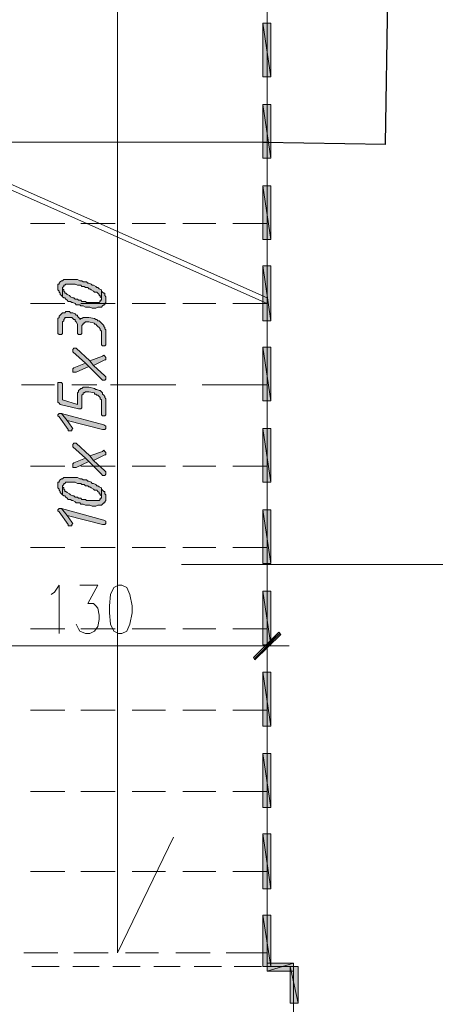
# Model space of a CAD drawing. Header units: inches. Extents: x 1504 to 12593, y -807 to 3183.
# Tile 85 of 256: x 3034 to 3187, y 2377 to 2741. Entities that reach past the tile are written whole.
import ezdxf

# ---------------------------------------------------------------- set-up
doc = ezdxf.new("R2010")
doc.units = ezdxf.units.IN
doc.header["$MEASUREMENT"] = 0
doc.layers.add('at_Entity', color=7, linetype='Continuous')
doc.layers.add('at_Solid', color=7, linetype='Continuous')
doc.dimstyles.get("Standard").update_dxf_attribs({"dimtxt": 4, "dimasz": 0.18, "dimexe": 0.18, "dimexo": 0.0625, "dimgap": 0.09, "dimtad": 0, "dimtih": 1, "dimtoh": 1, "dimdec": 0, "dimzin": 0, "dimdsep": 46, "dimtxsty": 'Standard', "dimcen": 0.09, "dimadec": 0, "dimazin": 0, "dimtfac": 1, "dimtdec": 0, "dimtofl": 0, "dimtmove": 0, "dimatfit": 3, "dimfxl": 1, "dimtolj": 1, "dimtzin": 0, "dimarcsym": 0})

# ---------------------------------------------------------------- blocks, each defined once
blk = doc.blocks.new('*D6')
at = {"color": 0, "lineweight": -2, "transparency": 16777216}
for p, q in [((3126.39, 2888.12), (3171.85, 2887.42)), ((3171.67, 2887.24), (3170.22, 2793.21)), ((3168.72, 2694.99), (3170.16, 2789.03)), ((3123.43, 2695.5), (3168.89, 2694.81))]:
    blk.add_line(p, q, dxfattribs=at)
at = {"color": 0, "transparency": 16777216}
for points in [[(3171.64, 2887.24), (3171.7, 2887.24), (3171.67, 2887.42)], [(3168.69, 2694.99), (3168.75, 2694.99), (3168.71, 2694.81)]]:
    blk.add_solid(points, dxfattribs=at)
at = {"layer": 'Defpoints', "color": 0, "transparency": 16777216}
for p in [(3126.33, 2888.12), (3123.37, 2695.51), (3168.71, 2694.81)]:
    blk.add_point(p, dxfattribs=at)
at = {"color": 0, "lineweight": 15, "transparency": 16777216, "insert": (3170.19, 2791.12), "char_height": 4, "attachment_point": 5}
blk.add_mtext('\\A1;193', dxfattribs=at)

msp = doc.modelspace()

# ---------------------------------------------------------------- hatches: boundary and pattern name
at = {"layer": 'at_Solid', "lineweight": 15}
for points in [[(3126.33, 2739.43), (3123.37, 2739.43), (3126.33, 2719.58)], [(3123.37, 2739.43), (3126.33, 2719.58), (3123.37, 2719.58)], [(3126.33, 2709.44), (3123.37, 2709.44), (3126.33, 2689.59)], [(3123.37, 2709.44), (3126.33, 2689.59), (3123.37, 2689.59)], [(3126.33, 2679.45), (3123.37, 2679.45), (3126.33, 2659.6)], [(3123.37, 2679.45), (3126.33, 2659.6), (3123.37, 2659.6)], [(3126.33, 2649.88), (3123.37, 2649.88), (3126.33, 2629.61)], [(3123.37, 2649.88), (3126.33, 2629.61), (3123.37, 2629.61)], [(3047.72, 2641.86), (3047.72, 2641.01), (3048.17, 2640.59), (3048.17, 2640.17), (3048.56, 2639.75), (3048.56, 2639.32), (3049.01, 2638.9), (3049.45, 2638.48), (3049.45, 2641.86), (3049.84, 2642.28), (3049.84, 2642.7), (3050.29, 2642.7), (3050.68, 2643.13), (3054.08, 2643.13), (3054.92, 2642.7), (3056.2, 2642.7), (3056.59, 2642.28), (3057.43, 2642.28), (3057.88, 2641.86), (3058.71, 2641.86), (3059.16, 2641.44), (3059.55, 2641.44), (3060, 2641.01), (3060.83, 2640.59), (3061.28, 2640.17), (3062.12, 2640.17), (3062.51, 2639.75), (3062.95, 2639.32), (3062.95, 2638.9), (3063.34, 2638.9), (3063.34, 2638.48), (3063.79, 2638.06), (3063.79, 2637.64), (3063.79, 2641.01), (3062.95, 2641.44), (3062.51, 2641.86), (3062.12, 2641.86), (3061.67, 2642.28), (3060.83, 2642.7), (3060.39, 2642.7), (3060, 2643.13), (3059.16, 2643.55), (3058.71, 2643.55), (3058.32, 2643.97), (3057.04, 2643.97), (3056.59, 2644.39), (3055.76, 2644.39), (3054.92, 2644.82), (3049.84, 2644.82), (3049.45, 2644.39), (3049.01, 2644.39), (3048.56, 2643.97), (3048.17, 2643.55), (3048.17, 2643.13), (3047.72, 2643.13), (3047.72, 2642.7)], [(3049.45, 2638.48), (3049.84, 2638.06), (3050.29, 2638.06), (3050.68, 2637.64), (3051.13, 2637.21), (3051.52, 2636.79), (3052.41, 2636.79), (3052.8, 2636.37), (3053.25, 2636.37), (3054.08, 2635.95), (3054.47, 2635.52), (3055.76, 2635.52), (3056.2, 2635.1), (3057.04, 2635.1), (3057.88, 2634.68), (3059.55, 2634.68), (3060.39, 2634.26), (3061.67, 2634.26), (3062.51, 2634.68), (3063.79, 2634.68), (3064.24, 2635.1), (3064.63, 2635.52), (3065.07, 2635.52), (3065.07, 2635.95), (3065.46, 2636.37), (3065.46, 2637.21), (3065.46, 2638.48), (3065.07, 2638.9), (3065.07, 2639.75), (3064.63, 2639.75), (3064.24, 2640.17), (3063.79, 2640.59), (3063.79, 2637.21), (3063.34, 2637.21), (3063.34, 2636.79), (3062.95, 2636.37), (3058.32, 2636.37), (3057.88, 2636.79), (3056.59, 2636.79), (3056.2, 2637.21), (3055.37, 2637.21), (3054.92, 2637.64), (3054.08, 2637.64), (3053.64, 2638.06), (3053.25, 2638.06), (3052.41, 2638.48), (3051.96, 2638.9), (3051.13, 2639.32), (3050.68, 2639.75), (3050.29, 2639.75), (3050.29, 2640.17), (3049.84, 2640.59), (3049.84, 2641.01), (3049.45, 2641.44)], [(3047.72, 2629.19), (3047.72, 2624.96), (3048.17, 2624.54), (3049.01, 2624.54), (3049.45, 2624.96), (3049.45, 2629.19), (3049.84, 2629.61), (3049.84, 2630.03), (3050.29, 2630.46), (3050.29, 2630.88), (3052.8, 2630.88), (3053.25, 2630.46), (3053.64, 2630.03), (3054.08, 2630.03), (3054.08, 2629.61), (3054.47, 2629.19), (3054.92, 2628.34), (3054.92, 2624.96), (3055.37, 2624.54), (3056.2, 2624.54), (3056.59, 2624.96), (3056.59, 2627.08), (3056.59, 2627.92), (3057.04, 2628.34), (3057.04, 2628.76), (3057.43, 2628.76), (3057.88, 2629.19), (3059.16, 2629.19), (3061.28, 2628.76), (3061.28, 2628.34), (3061.67, 2628.34), (3062.12, 2627.92), (3062.51, 2627.49), (3062.95, 2627.08), (3063.34, 2626.65), (3063.34, 2626.23), (3063.79, 2625.81), (3063.79, 2620.74), (3064.24, 2620.32), (3065.07, 2620.32), (3065.46, 2620.74), (3065.46, 2626.23), (3065.07, 2626.65), (3065.07, 2627.08), (3064.63, 2627.49), (3064.63, 2627.92), (3064.24, 2628.34), (3063.79, 2628.76), (3063.34, 2629.19), (3062.95, 2629.61), (3062.51, 2629.61), (3062.12, 2630.03), (3061.67, 2630.03), (3061.28, 2630.46), (3059.16, 2630.88), (3057.04, 2630.88), (3056.59, 2630.46), (3056.2, 2630.46), (3055.76, 2630.03), (3055.76, 2630.46), (3055.37, 2630.88), (3054.92, 2631.3), (3054.92, 2631.72), (3054.47, 2631.72), (3054.08, 2632.14), (3053.25, 2632.57), (3052.41, 2632.57), (3051.96, 2632.99), (3050.68, 2632.99), (3050.29, 2632.57), (3049.45, 2632.57), (3049.01, 2632.14), (3048.56, 2631.72), (3048.17, 2631.3), (3048.17, 2630.88), (3047.72, 2630.46), (3047.72, 2630.03)], [(3053.25, 2618.62), (3053.25, 2618.21), (3057.88, 2613.98), (3059.16, 2612.71), (3063.79, 2608.07), (3064.24, 2607.65), (3065.07, 2607.65), (3065.46, 2608.07), (3065.46, 2608.91), (3065.07, 2609.34), (3060.83, 2613.14), (3059.55, 2614.83), (3054.47, 2619.47), (3053.64, 2619.47), (3053.25, 2619.05)], [(3126.33, 2619.9), (3123.37, 2619.9), (3126.33, 2600.04)], [(3123.37, 2619.9), (3126.33, 2600.04), (3123.37, 2600.04)], [(3059.55, 2614.83), (3060.83, 2613.14), (3065.07, 2615.25), (3065.46, 2615.25), (3065.46, 2616.09), (3065.07, 2616.52), (3064.63, 2616.93), (3064.24, 2616.52)], [(3053.25, 2611.44), (3053.25, 2610.6), (3054.47, 2610.6), (3059.16, 2612.71), (3057.88, 2613.98), (3053.64, 2612.29), (3053.25, 2611.87)], [(3047.72, 2605.96), (3047.72, 2599.62), (3048.17, 2599.19), (3048.56, 2598.78), (3055.37, 2597.09), (3056.2, 2597.09), (3056.59, 2597.51), (3056.59, 2601.31), (3056.59, 2602.15), (3057.04, 2602.57), (3057.04, 2603), (3057.43, 2603), (3057.88, 2603.42), (3059.16, 2603.42), (3061.28, 2603), (3061.28, 2602.57), (3061.67, 2602.57), (3062.12, 2602.15), (3062.51, 2602.15), (3062.95, 2601.73), (3063.34, 2601.31), (3063.34, 2600.88), (3063.79, 2600.47), (3063.79, 2594.97), (3064.24, 2594.55), (3065.07, 2594.55), (3065.46, 2594.97), (3065.46, 2598.78), (3065.46, 2600.88), (3065.07, 2601.31), (3065.07, 2601.73), (3064.63, 2602.15), (3064.24, 2602.57), (3064.24, 2603), (3063.79, 2603.42), (3063.34, 2603.84), (3062.95, 2603.84), (3062.12, 2604.27), (3061.67, 2604.27), (3061.28, 2604.69), (3059.16, 2605.11), (3057.04, 2605.11), (3056.59, 2604.69), (3056.2, 2604.69), (3055.76, 2604.27), (3055.37, 2603.84), (3055.37, 2603.42), (3054.92, 2603), (3054.92, 2598.78), (3049.45, 2600.47), (3049.45, 2606.37), (3049.01, 2606.8), (3047.72, 2606.8)], [(3047.72, 2594.55), (3048.17, 2594.13), (3051.52, 2589.48), (3051.52, 2589.06), (3052.8, 2589.06), (3052.8, 2589.48), (3053.25, 2589.91), (3052.8, 2590.33), (3051.13, 2592.86), (3049.01, 2595.39), (3048.17, 2595.39), (3047.72, 2594.97)], [(3049.01, 2595.39), (3051.13, 2592.86), (3064.24, 2589.48), (3065.07, 2589.48), (3065.46, 2589.91), (3065.46, 2590.33), (3065.46, 2590.75), (3064.63, 2591.17)], [(3126.33, 2589.91), (3123.37, 2589.91), (3126.33, 2570.05)], [(3123.37, 2589.91), (3126.33, 2570.05), (3123.37, 2570.05)], [(3053.25, 2583.57), (3053.25, 2583.14), (3057.88, 2578.92), (3059.16, 2577.65), (3063.79, 2573.01), (3064.24, 2572.58), (3065.07, 2572.58), (3065.46, 2573.01), (3065.46, 2573.85), (3065.07, 2574.27), (3060.83, 2578.07), (3059.55, 2579.77), (3054.47, 2584.41), (3053.64, 2584.41), (3053.25, 2583.99)], [(3059.55, 2579.77), (3060.83, 2578.07), (3065.07, 2580.19), (3065.46, 2580.19), (3065.46, 2581.04), (3065.07, 2581.45), (3064.63, 2581.88), (3064.24, 2581.45)], [(3053.25, 2576.39), (3053.25, 2575.54), (3054.47, 2575.54), (3059.16, 2577.65), (3057.88, 2578.92), (3053.64, 2577.23), (3053.25, 2576.81)], [(3047.72, 2568.78), (3047.72, 2567.94), (3048.17, 2567.52), (3048.17, 2567.09), (3048.56, 2566.67), (3048.56, 2566.25), (3049.01, 2565.83), (3049.45, 2565.4), (3049.45, 2568.78), (3049.84, 2569.21), (3049.84, 2569.63), (3050.29, 2569.63), (3050.68, 2570.05), (3054.08, 2570.05), (3054.92, 2569.63), (3056.2, 2569.63), (3056.59, 2569.21), (3057.43, 2569.21), (3057.88, 2568.78), (3058.71, 2568.78), (3059.16, 2568.36), (3059.55, 2568.36), (3060, 2567.94), (3060.83, 2567.52), (3061.28, 2567.09), (3062.12, 2567.09), (3062.51, 2566.67), (3062.95, 2566.25), (3062.95, 2565.83), (3063.34, 2565.83), (3063.34, 2565.4), (3063.79, 2564.99), (3063.79, 2564.56), (3063.79, 2567.94), (3062.95, 2568.36), (3062.51, 2568.78), (3062.12, 2568.78), (3061.67, 2569.21), (3060.83, 2569.63), (3060.39, 2569.63), (3060, 2570.05), (3059.16, 2570.47), (3058.71, 2570.47), (3058.32, 2570.89), (3057.04, 2570.89), (3056.59, 2571.32), (3055.76, 2571.32), (3054.92, 2571.74), (3049.84, 2571.74), (3049.45, 2571.32), (3049.01, 2571.32), (3048.56, 2570.89), (3048.17, 2570.47), (3048.17, 2570.05), (3047.72, 2570.05), (3047.72, 2569.63)], [(3049.45, 2565.4), (3049.84, 2564.99), (3050.29, 2564.99), (3050.68, 2564.56), (3051.13, 2564.14), (3051.52, 2563.71), (3052.41, 2563.71), (3052.8, 2563.29), (3053.25, 2563.29), (3054.08, 2562.87), (3054.47, 2562.45), (3055.76, 2562.45), (3056.2, 2562.02), (3057.04, 2562.02), (3057.88, 2561.6), (3059.55, 2561.6), (3060.39, 2561.18), (3061.67, 2561.18), (3062.51, 2561.6), (3063.79, 2561.6), (3064.24, 2562.02), (3064.63, 2562.45), (3065.07, 2562.45), (3065.07, 2562.87), (3065.46, 2563.29), (3065.46, 2564.14), (3065.46, 2565.4), (3065.07, 2565.83), (3065.07, 2566.67), (3064.63, 2566.67), (3064.24, 2567.09), (3063.79, 2567.52), (3063.79, 2564.14), (3063.34, 2564.14), (3063.34, 2563.71), (3062.95, 2563.29), (3058.32, 2563.29), (3057.88, 2563.71), (3056.59, 2563.71), (3056.2, 2564.14), (3055.37, 2564.14), (3054.92, 2564.56), (3054.08, 2564.56), (3053.64, 2564.99), (3053.25, 2564.99), (3052.41, 2565.4), (3051.96, 2565.83), (3051.13, 2566.25), (3050.68, 2566.67), (3050.29, 2566.67), (3050.29, 2567.09), (3049.84, 2567.52), (3049.84, 2567.94), (3049.45, 2568.36)], [(3047.72, 2559.49), (3048.17, 2559.07), (3051.52, 2554.42), (3051.52, 2554), (3052.8, 2554), (3052.8, 2554.42), (3053.25, 2554.84), (3052.8, 2555.27), (3051.13, 2557.8), (3049.01, 2560.33), (3048.17, 2560.33), (3047.72, 2559.91)], [(3049.01, 2560.33), (3051.13, 2557.8), (3064.24, 2554.42), (3065.07, 2554.42), (3065.46, 2554.84), (3065.46, 2555.27), (3065.46, 2555.69), (3064.63, 2556.11)], [(3126.33, 2559.91), (3123.37, 2559.91), (3126.33, 2540.06)], [(3123.37, 2559.91), (3126.33, 2540.06), (3123.37, 2540.06)], [(3126.33, 2529.92), (3123.37, 2529.92), (3126.33, 2510.07)], [(3123.37, 2529.92), (3126.33, 2510.07), (3123.37, 2510.07)], [(3129.28, 2514.72), (3120.41, 2504.58), (3119.97, 2505.42)], [(3130.12, 2513.87), (3129.28, 2514.72), (3120.41, 2504.58)], [(3126.33, 2499.93), (3123.37, 2499.93), (3126.33, 2480.08)], [(3123.37, 2499.93), (3126.33, 2480.08), (3123.37, 2480.08)], [(3126.33, 2469.94), (3123.37, 2469.94), (3126.33, 2450.09)], [(3123.37, 2469.94), (3126.33, 2450.09), (3123.37, 2450.09)], [(3126.33, 2440.37), (3123.37, 2440.37), (3126.33, 2420.1)], [(3123.37, 2440.37), (3126.33, 2420.1), (3123.37, 2420.1)], [(3126.33, 2410.38), (3123.37, 2410.38), (3126.33, 2391.37)], [(3123.37, 2410.38), (3126.33, 2391.37), (3123.37, 2391.37)], [(3125.04, 2392.64), (3125.04, 2389.68), (3134.75, 2392.64)], [(3125.04, 2389.68), (3134.75, 2392.64), (3134.75, 2389.68)], [(3136.43, 2391.37), (3133.47, 2391.37), (3136.43, 2377.86)], [(3133.47, 2391.37), (3136.43, 2377.86), (3133.47, 2377.86)]]:
    msp.add_hatch(color=7, dxfattribs=at).paths.add_polyline_path(points)

# ---------------------------------------------------------------- linework, layer by layer
at = {"layer": 'at_Entity', "color": 7, "lineweight": 15}
for p, q in [((3125.04, 2391.37), (3125.04, 2888.12)), ((3069.7, 2396.45), (3069.7, 2809.13)), ((3126.33, 2739.43), (3123.37, 2739.43)), ((3123.37, 2739.43), (3126.33, 2719.58)), ((3123.37, 2739.43), (3126.33, 2719.58)), ((3123.37, 2719.58), (3123.37, 2739.43)), ((3126.33, 2719.58), (3126.33, 2739.43)), ((3126.33, 2719.58), (3123.37, 2719.58)), ((3126.33, 2709.44), (3123.37, 2709.44)), ((3123.37, 2709.44), (3126.33, 2689.59)), ((3123.37, 2709.44), (3126.33, 2689.59)), ((3123.37, 2689.59), (3123.37, 2709.44)), ((3126.33, 2689.59), (3126.33, 2709.44)), ((2995.34, 2695.51), (3125.04, 2638.06)), ((3125.04, 2695.51), (3000.03, 2695.51)), ((2995.34, 2693.39), (3125.04, 2635.95)), ((3126.33, 2689.59), (3123.37, 2689.59)), ((3126.33, 2679.45), (3123.37, 2679.45)), ((3123.37, 2679.45), (3126.33, 2659.6)), ((3123.37, 2679.45), (3126.33, 2659.6)), ((3123.37, 2659.6), (3123.37, 2679.45)), ((3126.33, 2659.6), (3126.33, 2679.45)), ((3050.29, 2665.51), (3037.63, 2665.51)), ((3068.87, 2665.51), (3056.2, 2665.51)), ((3087.44, 2665.51), (3075.17, 2665.51)), ((3106.02, 2665.51), (3093.8, 2665.51)), ((3125.04, 2665.51), (3112.38, 2665.51)), ((3126.33, 2659.6), (3123.37, 2659.6)), ((3126.33, 2649.88), (3123.37, 2649.88)), ((3123.37, 2649.88), (3126.33, 2629.61)), ((3123.37, 2649.88), (3126.33, 2629.61)), ((3123.37, 2629.61), (3123.37, 2649.88)), ((3126.33, 2629.61), (3126.33, 2649.88)), ((3049.84, 2644.82), (3049.45, 2644.39)), ((3054.92, 2644.82), (3049.84, 2644.82)), ((3055.76, 2644.39), (3054.92, 2644.82)), ((3048.17, 2643.13), (3047.72, 2643.13)), ((3047.72, 2643.13), (3047.72, 2642.7)), ((3047.72, 2642.7), (3047.72, 2641.86)), ((3047.72, 2641.86), (3047.72, 2641.01)), ((3047.72, 2641.01), (3048.17, 2640.59)), ((3048.56, 2643.97), (3048.17, 2643.55)), ((3048.17, 2643.55), (3048.17, 2643.13)), ((3049.01, 2644.39), (3048.56, 2643.97)), ((3049.45, 2644.39), (3049.01, 2644.39)), ((3049.45, 2641.86), (3049.84, 2642.28)), ((3049.45, 2638.48), (3049.45, 2641.86)), ((3049.84, 2641.01), (3049.45, 2641.44)), ((3049.45, 2641.44), (3049.45, 2641.44)), ((3049.45, 2641.44), (3049.45, 2638.48)), ((3049.84, 2642.28), (3049.84, 2642.7)), ((3049.84, 2642.7), (3050.29, 2642.7)), ((3049.84, 2640.59), (3049.84, 2641.01)), ((3050.29, 2642.7), (3050.68, 2643.13)), ((3050.68, 2643.13), (3054.08, 2643.13)), ((3054.08, 2643.13), (3054.92, 2642.7)), ((3054.92, 2642.7), (3056.2, 2642.7)), ((3056.59, 2644.39), (3055.76, 2644.39)), ((3056.2, 2642.7), (3056.59, 2642.28)), ((3057.04, 2643.97), (3056.59, 2644.39)), ((3056.59, 2642.28), (3057.43, 2642.28)), ((3058.32, 2643.97), (3057.04, 2643.97)), ((3057.43, 2642.28), (3057.88, 2641.86)), ((3057.88, 2641.86), (3058.71, 2641.86)), ((3058.71, 2643.55), (3058.32, 2643.97)), ((3059.16, 2643.55), (3058.71, 2643.55)), ((3058.71, 2641.86), (3059.16, 2641.44)), ((3060, 2643.13), (3059.16, 2643.55)), ((3059.16, 2641.44), (3059.55, 2641.44)), ((3059.55, 2641.44), (3060, 2641.01)), ((3060.39, 2642.7), (3060, 2643.13)), ((3060, 2641.01), (3060.83, 2640.59)), ((3060.83, 2642.7), (3060.39, 2642.7)), ((3061.67, 2642.28), (3060.83, 2642.7)), ((3062.12, 2641.86), (3061.67, 2642.28)), ((3062.51, 2641.86), (3062.12, 2641.86)), ((3062.95, 2641.44), (3062.51, 2641.86)), ((3063.79, 2641.01), (3062.95, 2641.44)), ((3063.79, 2637.64), (3063.79, 2641.01)), ((3048.17, 2640.59), (3048.17, 2640.17)), ((3048.17, 2640.17), (3048.56, 2639.75)), ((3048.56, 2639.75), (3048.56, 2639.32)), ((3048.56, 2639.32), (3049.01, 2638.9)), ((3049.01, 2638.9), (3049.45, 2638.48)), ((3049.45, 2638.48), (3049.84, 2638.06)), ((3050.29, 2640.17), (3049.84, 2640.59)), ((3049.84, 2638.06), (3050.29, 2638.06)), ((3050.29, 2639.75), (3050.29, 2640.17)), ((3050.68, 2639.75), (3050.29, 2639.75)), ((3050.29, 2638.06), (3050.68, 2637.64)), ((3051.13, 2639.32), (3050.68, 2639.75)), ((3050.68, 2637.64), (3051.13, 2637.21)), ((3051.96, 2638.9), (3051.13, 2639.32)), ((3052.41, 2638.48), (3051.96, 2638.9)), ((3053.25, 2638.06), (3052.41, 2638.48)), ((3053.64, 2638.06), (3053.25, 2638.06)), ((3054.08, 2637.64), (3053.64, 2638.06)), ((3054.92, 2637.64), (3054.08, 2637.64)), ((3055.37, 2637.21), (3054.92, 2637.64)), ((3060.83, 2640.59), (3061.28, 2640.17)), ((3061.28, 2640.17), (3062.12, 2640.17)), ((3062.12, 2640.17), (3062.51, 2639.75)), ((3062.51, 2639.75), (3062.95, 2639.32)), ((3062.95, 2639.32), (3062.95, 2638.9)), ((3062.95, 2638.9), (3063.34, 2638.9)), ((3063.34, 2638.9), (3063.34, 2638.48)), ((3063.34, 2638.48), (3063.79, 2638.06)), ((3064.24, 2640.17), (3063.79, 2640.59)), ((3063.79, 2640.59), (3063.79, 2637.21)), ((3063.79, 2638.06), (3063.79, 2637.64)), ((3064.63, 2639.75), (3064.24, 2640.17)), ((3065.07, 2639.75), (3064.63, 2639.75)), ((3065.07, 2638.9), (3065.07, 2639.75)), ((3065.46, 2638.48), (3065.07, 2638.9)), ((3065.46, 2637.21), (3065.46, 2638.48)), ((3050.29, 2635.95), (3037.63, 2635.95)), ((3051.13, 2637.21), (3051.52, 2636.79)), ((3051.52, 2636.79), (3052.41, 2636.79)), ((3052.41, 2636.79), (3052.8, 2636.37)), ((3052.8, 2636.37), (3053.25, 2636.37)), ((3053.25, 2636.37), (3054.08, 2635.95)), ((3054.08, 2635.95), (3054.47, 2635.52)), ((3054.47, 2635.52), (3055.76, 2635.52)), ((3056.2, 2637.21), (3055.37, 2637.21)), ((3055.76, 2635.52), (3056.2, 2635.1)), ((3056.59, 2636.79), (3056.2, 2637.21)), ((3068.87, 2635.95), (3056.2, 2635.95)), ((3056.2, 2635.1), (3057.04, 2635.1)), ((3057.88, 2636.79), (3056.59, 2636.79)), ((3057.04, 2635.1), (3057.88, 2634.68)), ((3058.32, 2636.37), (3057.88, 2636.79)), ((3057.88, 2634.68), (3059.55, 2634.68)), ((3062.95, 2636.37), (3058.32, 2636.37)), ((3059.55, 2634.68), (3060.39, 2634.26)), ((3060.39, 2634.26), (3061.67, 2634.26)), ((3061.67, 2634.26), (3062.51, 2634.68)), ((3062.51, 2634.68), (3063.79, 2634.68)), ((3063.34, 2636.79), (3062.95, 2636.37)), ((3063.79, 2637.21), (3063.34, 2637.21)), ((3063.34, 2637.21), (3063.34, 2636.79)), ((3063.79, 2634.68), (3064.24, 2635.1)), ((3064.24, 2635.1), (3064.63, 2635.52)), ((3064.63, 2635.52), (3065.07, 2635.52)), ((3065.07, 2635.95), (3065.46, 2636.37)), ((3065.07, 2635.52), (3065.07, 2635.95)), ((3065.46, 2636.37), (3065.46, 2637.21)), ((3087.44, 2635.95), (3075.17, 2635.95)), ((3106.02, 2635.95), (3093.8, 2635.95)), ((3125.04, 2635.95), (3112.38, 2635.95)), ((3048.17, 2630.88), (3047.72, 2630.46)), ((3047.72, 2630.46), (3047.72, 2630.03)), ((3048.56, 2631.72), (3048.17, 2631.3)), ((3048.17, 2631.3), (3048.17, 2630.88)), ((3049.01, 2632.14), (3048.56, 2631.72)), ((3049.45, 2632.57), (3049.01, 2632.14)), ((3050.29, 2632.57), (3049.45, 2632.57)), ((3049.84, 2630.03), (3050.29, 2630.46)), ((3050.68, 2632.99), (3050.29, 2632.57)), ((3050.29, 2630.46), (3050.29, 2630.88)), ((3050.29, 2630.88), (3052.8, 2630.88)), ((3051.96, 2632.99), (3050.68, 2632.99)), ((3052.41, 2632.57), (3051.96, 2632.99)), ((3053.25, 2632.57), (3052.41, 2632.57)), ((3052.8, 2630.88), (3053.25, 2630.46)), ((3054.08, 2632.14), (3053.25, 2632.57)), ((3053.25, 2630.46), (3053.64, 2630.03)), ((3054.47, 2631.72), (3054.08, 2632.14)), ((3054.92, 2631.72), (3054.47, 2631.72)), ((3054.92, 2631.3), (3054.92, 2631.72)), ((3055.37, 2630.88), (3054.92, 2631.3)), ((3055.76, 2630.46), (3055.37, 2630.88)), ((3056.2, 2630.46), (3055.76, 2630.03)), ((3055.76, 2630.03), (3055.76, 2630.46)), ((3056.59, 2630.46), (3056.2, 2630.46)), ((3057.04, 2630.88), (3056.59, 2630.46)), ((3059.16, 2630.88), (3057.04, 2630.88)), ((3061.28, 2630.46), (3059.16, 2630.88)), ((3061.67, 2630.03), (3061.28, 2630.46)), ((3047.72, 2630.03), (3047.72, 2629.19)), ((3047.72, 2629.19), (3047.72, 2624.96)), ((3049.45, 2629.19), (3049.84, 2629.61)), ((3049.45, 2624.96), (3049.45, 2629.19)), ((3049.84, 2629.61), (3049.84, 2630.03)), ((3053.64, 2630.03), (3054.08, 2630.03)), ((3054.08, 2630.03), (3054.08, 2629.61)), ((3054.08, 2629.61), (3054.47, 2629.19)), ((3054.47, 2629.19), (3054.92, 2628.34)), ((3054.92, 2628.34), (3054.92, 2624.96)), ((3056.59, 2627.92), (3057.04, 2628.34)), ((3056.59, 2627.08), (3056.59, 2627.92)), ((3056.59, 2624.96), (3056.59, 2627.08)), ((3057.04, 2628.34), (3057.04, 2628.76)), ((3057.04, 2628.76), (3057.43, 2628.76)), ((3057.43, 2628.76), (3057.88, 2629.19)), ((3057.88, 2629.19), (3059.16, 2629.19)), ((3059.16, 2629.19), (3061.28, 2628.76)), ((3061.28, 2628.76), (3061.28, 2628.34)), ((3061.28, 2628.34), (3061.67, 2628.34)), ((3062.12, 2630.03), (3061.67, 2630.03)), ((3061.67, 2628.34), (3062.12, 2627.92)), ((3062.51, 2629.61), (3062.12, 2630.03)), ((3062.12, 2627.92), (3062.51, 2627.49)), ((3062.95, 2629.61), (3062.51, 2629.61)), ((3062.51, 2627.49), (3062.95, 2627.08)), ((3063.34, 2629.19), (3062.95, 2629.61)), ((3062.95, 2627.08), (3062.95, 2627.08)), ((3062.95, 2627.08), (3063.34, 2626.65)), ((3063.79, 2628.76), (3063.34, 2629.19)), ((3063.34, 2626.65), (3063.34, 2626.23)), ((3064.24, 2628.34), (3063.79, 2628.76)), ((3064.63, 2627.92), (3064.24, 2628.34)), ((3064.63, 2627.49), (3064.63, 2627.92)), ((3065.07, 2627.08), (3064.63, 2627.49)), ((3065.07, 2626.65), (3065.07, 2627.08)), ((3065.46, 2626.23), (3065.07, 2626.65)), ((3126.33, 2629.61), (3123.37, 2629.61)), ((3047.72, 2624.96), (3048.17, 2624.54)), ((3048.17, 2624.54), (3049.01, 2624.54)), ((3049.01, 2624.54), (3049.45, 2624.96)), ((3054.92, 2624.96), (3055.37, 2624.54)), ((3055.37, 2624.54), (3056.2, 2624.54)), ((3056.2, 2624.54), (3056.59, 2624.96)), ((3063.34, 2626.23), (3063.79, 2625.81)), ((3063.79, 2625.81), (3063.79, 2620.74)), ((3065.46, 2620.74), (3065.46, 2626.23)), ((3053.64, 2619.47), (3053.25, 2619.05)), ((3054.47, 2619.47), (3053.64, 2619.47)), ((3059.55, 2614.83), (3054.47, 2619.47)), ((3063.79, 2620.74), (3064.24, 2620.32)), ((3064.24, 2620.32), (3065.07, 2620.32)), ((3065.07, 2620.32), (3065.46, 2620.74)), ((3126.33, 2619.9), (3123.37, 2619.9)), ((3123.37, 2619.9), (3126.33, 2600.04)), ((3123.37, 2619.9), (3126.33, 2600.04)), ((3123.37, 2600.04), (3123.37, 2619.9)), ((3126.33, 2600.04), (3126.33, 2619.9)), ((3053.25, 2619.05), (3053.25, 2618.62)), ((3053.25, 2618.62), (3053.25, 2618.21)), ((3053.25, 2618.21), (3057.88, 2613.98)), ((3064.24, 2616.52), (3059.55, 2614.83)), ((3064.63, 2616.93), (3064.24, 2616.52)), ((3065.07, 2616.52), (3064.63, 2616.93)), ((3065.46, 2616.09), (3065.07, 2616.52)), ((3065.46, 2615.25), (3065.46, 2616.09)), ((3053.64, 2612.29), (3053.25, 2611.87)), ((3057.88, 2613.98), (3053.64, 2612.29)), ((3054.47, 2610.6), (3059.16, 2612.71)), ((3057.88, 2613.98), (3059.16, 2612.71)), ((3059.16, 2612.71), (3057.88, 2613.98)), ((3059.16, 2612.71), (3063.79, 2608.07)), ((3059.55, 2614.83), (3060.83, 2613.14)), ((3060.83, 2613.14), (3059.55, 2614.83)), ((3060.83, 2613.14), (3065.07, 2615.25)), ((3065.07, 2609.34), (3060.83, 2613.14)), ((3065.07, 2615.25), (3065.46, 2615.25)), ((3053.25, 2611.87), (3053.25, 2611.44)), ((3053.25, 2611.44), (3053.25, 2610.6)), ((3053.25, 2610.6), (3054.47, 2610.6)), ((3065.46, 2608.91), (3065.07, 2609.34)), ((3065.46, 2608.07), (3065.46, 2608.91)), ((3046.5, 2605.96), (3034.22, 2605.96)), ((3049.01, 2606.8), (3047.72, 2606.8)), ((3047.72, 2606.8), (3047.72, 2605.96)), ((3047.72, 2605.96), (3047.72, 2599.62)), ((3049.45, 2606.37), (3049.01, 2606.8)), ((3049.45, 2600.47), (3049.45, 2606.37)), ((3062.12, 2605.96), (3052.8, 2605.96)), ((3056.2, 2604.69), (3055.76, 2604.27)), ((3056.59, 2604.69), (3056.2, 2604.69)), ((3057.04, 2605.11), (3056.59, 2604.69)), ((3059.16, 2605.11), (3057.04, 2605.11)), ((3061.28, 2604.69), (3059.16, 2605.11)), ((3061.67, 2604.27), (3061.28, 2604.69)), ((3063.79, 2608.07), (3064.24, 2607.65)), ((3064.24, 2607.65), (3065.07, 2607.65)), ((3065.07, 2607.65), (3065.46, 2608.07)), ((3091.24, 2605.96), (3067.19, 2605.96)), ((3125.04, 2605.96), (3100.94, 2605.96)), ((3055.37, 2603.42), (3054.92, 2603)), ((3054.92, 2603), (3054.92, 2598.78)), ((3055.76, 2604.27), (3055.37, 2603.84)), ((3055.37, 2603.84), (3055.37, 2603.42)), ((3055.76, 2604.27), (3055.76, 2604.27)), ((3056.59, 2602.15), (3057.04, 2602.57)), ((3056.59, 2601.31), (3056.59, 2602.15)), ((3056.59, 2597.51), (3056.59, 2601.31)), ((3057.04, 2602.57), (3057.04, 2603)), ((3057.04, 2603), (3057.43, 2603)), ((3057.43, 2603), (3057.88, 2603.42)), ((3057.88, 2603.42), (3059.16, 2603.42)), ((3059.16, 2603.42), (3061.28, 2603)), ((3061.28, 2603), (3061.28, 2602.57)), ((3061.28, 2602.57), (3061.67, 2602.57)), ((3062.12, 2604.27), (3061.67, 2604.27)), ((3061.67, 2602.57), (3062.12, 2602.15)), ((3062.95, 2603.84), (3062.12, 2604.27)), ((3062.12, 2602.15), (3062.51, 2602.15)), ((3062.51, 2602.15), (3062.95, 2601.73)), ((3063.34, 2603.84), (3062.95, 2603.84)), ((3062.95, 2601.73), (3063.34, 2601.31)), ((3063.79, 2603.42), (3063.34, 2603.84)), ((3063.34, 2601.31), (3063.34, 2600.88)), ((3064.24, 2603), (3063.79, 2603.42)), ((3064.24, 2602.57), (3064.24, 2603)), ((3064.63, 2602.15), (3064.24, 2602.57)), ((3065.07, 2601.73), (3064.63, 2602.15)), ((3065.07, 2601.31), (3065.07, 2601.73)), ((3065.07, 2601.73), (3065.07, 2601.73)), ((3065.46, 2600.88), (3065.07, 2601.31)), ((3047.72, 2599.62), (3047.72, 2599.62)), ((3047.72, 2599.62), (3048.17, 2599.19)), ((3048.17, 2599.19), (3048.56, 2598.78)), ((3048.56, 2598.78), (3055.37, 2597.09)), ((3054.92, 2598.78), (3049.45, 2600.47)), ((3056.2, 2597.09), (3056.59, 2597.51)), ((3063.34, 2600.88), (3063.79, 2600.47)), ((3063.79, 2600.47), (3063.79, 2594.97)), ((3065.46, 2598.78), (3065.46, 2600.88)), ((3065.46, 2594.97), (3065.46, 2598.78)), ((3126.33, 2600.04), (3123.37, 2600.04)), ((3048.17, 2595.39), (3047.72, 2594.97)), ((3047.72, 2594.97), (3047.72, 2594.55)), ((3047.72, 2594.55), (3047.72, 2594.55)), ((3047.72, 2594.55), (3048.17, 2594.13)), ((3049.01, 2595.39), (3048.17, 2595.39)), ((3048.17, 2594.13), (3051.52, 2589.48)), ((3049.01, 2595.39), (3051.13, 2592.86)), ((3064.63, 2591.17), (3049.01, 2595.39)), ((3051.13, 2592.86), (3049.01, 2595.39)), ((3055.37, 2597.09), (3056.2, 2597.09)), ((3063.79, 2594.97), (3064.24, 2594.55)), ((3064.24, 2594.55), (3065.07, 2594.55)), ((3065.07, 2594.55), (3065.46, 2594.97)), ((3051.13, 2592.86), (3064.24, 2589.48)), ((3052.8, 2590.33), (3051.13, 2592.86)), ((3053.25, 2589.91), (3052.8, 2590.33)), ((3065.46, 2590.75), (3064.63, 2591.17)), ((3065.46, 2590.33), (3065.46, 2590.75)), ((3065.46, 2589.91), (3065.46, 2590.33)), ((3051.52, 2589.48), (3051.52, 2589.06)), ((3051.52, 2589.06), (3052.8, 2589.06)), ((3052.8, 2589.48), (3053.25, 2589.91)), ((3052.8, 2589.06), (3052.8, 2589.48)), ((3053.25, 2589.91), (3053.25, 2589.91)), ((3064.24, 2589.48), (3065.07, 2589.48)), ((3065.07, 2589.48), (3065.46, 2589.91)), ((3126.33, 2589.91), (3123.37, 2589.91)), ((3123.37, 2589.91), (3126.33, 2570.05)), ((3123.37, 2589.91), (3126.33, 2570.05)), ((3123.37, 2570.05), (3123.37, 2589.91)), ((3126.33, 2570.05), (3126.33, 2589.91)), ((3053.64, 2584.41), (3053.25, 2583.99)), ((3053.25, 2583.99), (3053.25, 2583.57)), ((3053.25, 2583.57), (3053.25, 2583.14)), ((3053.25, 2583.14), (3057.88, 2578.92)), ((3054.47, 2584.41), (3053.64, 2584.41)), ((3059.55, 2579.77), (3054.47, 2584.41)), ((3064.24, 2581.45), (3059.55, 2579.77)), ((3059.55, 2579.77), (3060.83, 2578.07)), ((3060.83, 2578.07), (3059.55, 2579.77)), ((3060.83, 2578.07), (3065.07, 2580.19)), ((3064.63, 2581.88), (3064.24, 2581.45)), ((3065.07, 2581.45), (3064.63, 2581.88)), ((3065.46, 2581.04), (3065.07, 2581.45)), ((3065.07, 2580.19), (3065.46, 2580.19)), ((3065.46, 2580.19), (3065.46, 2581.04)), ((3050.29, 2575.96), (3037.63, 2575.96)), ((3053.64, 2577.23), (3053.25, 2576.81)), ((3053.25, 2576.81), (3053.25, 2576.39)), ((3053.25, 2576.39), (3053.25, 2575.54)), ((3057.88, 2578.92), (3053.64, 2577.23)), ((3054.47, 2575.54), (3059.16, 2577.65)), ((3068.87, 2575.96), (3056.2, 2575.96)), ((3057.88, 2578.92), (3059.16, 2577.65)), ((3059.16, 2577.65), (3057.88, 2578.92)), ((3059.16, 2577.65), (3063.79, 2573.01)), ((3065.07, 2574.27), (3060.83, 2578.07)), ((3087.44, 2575.96), (3075.17, 2575.96)), ((3106.02, 2575.96), (3093.8, 2575.96)), ((3125.04, 2575.96), (3112.38, 2575.96)), ((3053.25, 2575.54), (3054.47, 2575.54)), ((3063.79, 2573.01), (3064.24, 2572.58)), ((3064.24, 2572.58), (3065.07, 2572.58)), ((3065.46, 2573.85), (3065.07, 2574.27)), ((3065.07, 2572.58), (3065.46, 2573.01)), ((3065.46, 2573.01), (3065.46, 2573.85)), ((3048.17, 2570.05), (3047.72, 2570.05)), ((3047.72, 2570.05), (3047.72, 2569.63)), ((3047.72, 2569.63), (3047.72, 2568.78)), ((3047.72, 2568.78), (3047.72, 2567.94)), ((3048.56, 2570.89), (3048.17, 2570.47)), ((3048.17, 2570.47), (3048.17, 2570.05)), ((3049.01, 2571.32), (3048.56, 2570.89)), ((3049.45, 2571.32), (3049.01, 2571.32)), ((3049.84, 2571.74), (3049.45, 2571.32)), ((3049.45, 2568.78), (3049.84, 2569.21)), ((3049.45, 2565.4), (3049.45, 2568.78)), ((3049.84, 2567.94), (3049.45, 2568.36)), ((3049.45, 2568.36), (3049.45, 2568.36)), ((3049.45, 2568.36), (3049.45, 2565.4)), ((3054.92, 2571.74), (3049.84, 2571.74)), ((3049.84, 2569.21), (3049.84, 2569.63)), ((3049.84, 2569.63), (3050.29, 2569.63)), ((3050.29, 2569.63), (3050.68, 2570.05)), ((3050.68, 2570.05), (3054.08, 2570.05)), ((3054.08, 2570.05), (3054.92, 2569.63)), ((3055.76, 2571.32), (3054.92, 2571.74)), ((3054.92, 2569.63), (3056.2, 2569.63)), ((3056.59, 2571.32), (3055.76, 2571.32)), ((3056.2, 2569.63), (3056.59, 2569.21)), ((3057.04, 2570.89), (3056.59, 2571.32)), ((3056.59, 2569.21), (3057.43, 2569.21)), ((3058.32, 2570.89), (3057.04, 2570.89)), ((3057.43, 2569.21), (3057.88, 2568.78)), ((3057.88, 2568.78), (3058.71, 2568.78)), ((3058.71, 2570.47), (3058.32, 2570.89)), ((3059.16, 2570.47), (3058.71, 2570.47)), ((3058.71, 2568.78), (3059.16, 2568.36)), ((3060, 2570.05), (3059.16, 2570.47)), ((3059.16, 2568.36), (3059.55, 2568.36)), ((3059.55, 2568.36), (3060, 2567.94)), ((3060.39, 2569.63), (3060, 2570.05)), ((3060.83, 2569.63), (3060.39, 2569.63)), ((3061.67, 2569.21), (3060.83, 2569.63)), ((3062.12, 2568.78), (3061.67, 2569.21)), ((3062.51, 2568.78), (3062.12, 2568.78)), ((3062.95, 2568.36), (3062.51, 2568.78)), ((3063.79, 2567.94), (3062.95, 2568.36)), ((3126.33, 2570.05), (3123.37, 2570.05)), ((3047.72, 2567.94), (3048.17, 2567.52)), ((3048.17, 2567.52), (3048.17, 2567.09)), ((3048.17, 2567.09), (3048.56, 2566.67)), ((3048.56, 2566.67), (3048.56, 2566.25)), ((3048.56, 2566.25), (3049.01, 2565.83)), ((3049.01, 2565.83), (3049.45, 2565.4)), ((3049.45, 2565.4), (3049.84, 2564.99)), ((3049.84, 2567.52), (3049.84, 2567.94)), ((3050.29, 2567.09), (3049.84, 2567.52)), ((3049.84, 2564.99), (3050.29, 2564.99)), ((3050.29, 2566.67), (3050.29, 2567.09)), ((3050.68, 2566.67), (3050.29, 2566.67)), ((3050.29, 2564.99), (3050.68, 2564.56)), ((3051.13, 2566.25), (3050.68, 2566.67)), ((3051.96, 2565.83), (3051.13, 2566.25)), ((3052.41, 2565.4), (3051.96, 2565.83)), ((3053.25, 2564.99), (3052.41, 2565.4)), ((3053.64, 2564.99), (3053.25, 2564.99)), ((3054.08, 2564.56), (3053.64, 2564.99)), ((3060, 2567.94), (3060.83, 2567.52)), ((3060.83, 2567.52), (3061.28, 2567.09)), ((3061.28, 2567.09), (3062.12, 2567.09)), ((3062.12, 2567.09), (3062.51, 2566.67)), ((3062.51, 2566.67), (3062.95, 2566.25)), ((3062.95, 2566.25), (3062.95, 2565.83)), ((3062.95, 2565.83), (3063.34, 2565.83)), ((3063.34, 2565.83), (3063.34, 2565.4)), ((3063.34, 2565.4), (3063.79, 2564.99)), ((3063.79, 2564.56), (3063.79, 2567.94)), ((3064.24, 2567.09), (3063.79, 2567.52)), ((3063.79, 2567.52), (3063.79, 2564.14)), ((3063.79, 2564.99), (3063.79, 2564.56)), ((3064.63, 2566.67), (3064.24, 2567.09)), ((3065.07, 2566.67), (3064.63, 2566.67)), ((3065.07, 2565.83), (3065.07, 2566.67)), ((3065.46, 2565.4), (3065.07, 2565.83)), ((3065.46, 2564.14), (3065.46, 2565.4)), ((3050.68, 2564.56), (3051.13, 2564.14)), ((3051.13, 2564.14), (3051.52, 2563.71)), ((3051.52, 2563.71), (3052.41, 2563.71)), ((3052.41, 2563.71), (3052.8, 2563.29)), ((3052.8, 2563.29), (3053.25, 2563.29)), ((3053.25, 2563.29), (3054.08, 2562.87)), ((3054.92, 2564.56), (3054.08, 2564.56)), ((3054.08, 2562.87), (3054.47, 2562.45)), ((3054.47, 2562.45), (3055.76, 2562.45)), ((3055.37, 2564.14), (3054.92, 2564.56)), ((3056.2, 2564.14), (3055.37, 2564.14)), ((3055.76, 2562.45), (3056.2, 2562.02)), ((3056.59, 2563.71), (3056.2, 2564.14)), ((3056.2, 2562.02), (3057.04, 2562.02)), ((3057.88, 2563.71), (3056.59, 2563.71)), ((3057.04, 2562.02), (3057.88, 2561.6)), ((3058.32, 2563.29), (3057.88, 2563.71)), ((3057.88, 2561.6), (3059.55, 2561.6)), ((3062.95, 2563.29), (3058.32, 2563.29)), ((3059.55, 2561.6), (3060.39, 2561.18)), ((3060.39, 2561.18), (3061.67, 2561.18)), ((3061.67, 2561.18), (3062.51, 2561.6)), ((3062.51, 2561.6), (3063.79, 2561.6)), ((3063.34, 2563.71), (3062.95, 2563.29)), ((3063.79, 2564.14), (3063.34, 2564.14)), ((3063.34, 2564.14), (3063.34, 2563.71)), ((3063.79, 2561.6), (3064.24, 2562.02)), ((3064.24, 2562.02), (3064.63, 2562.45)), ((3064.63, 2562.45), (3065.07, 2562.45)), ((3065.07, 2562.87), (3065.46, 2563.29)), ((3065.07, 2562.45), (3065.07, 2562.87)), ((3065.46, 2563.29), (3065.46, 2564.14)), ((3048.17, 2560.33), (3047.72, 2559.91)), ((3047.72, 2559.91), (3047.72, 2559.49)), ((3047.72, 2559.49), (3047.72, 2559.49)), ((3047.72, 2559.49), (3048.17, 2559.07)), ((3049.01, 2560.33), (3048.17, 2560.33)), ((3048.17, 2559.07), (3051.52, 2554.42)), ((3049.01, 2560.33), (3051.13, 2557.8)), ((3064.63, 2556.11), (3049.01, 2560.33)), ((3051.13, 2557.8), (3049.01, 2560.33)), ((3051.13, 2557.8), (3064.24, 2554.42)), ((3052.8, 2555.27), (3051.13, 2557.8)), ((3126.33, 2559.91), (3123.37, 2559.91)), ((3123.37, 2559.91), (3126.33, 2540.06)), ((3123.37, 2559.91), (3126.33, 2540.06)), ((3123.37, 2540.06), (3123.37, 2559.91)), ((3126.33, 2540.06), (3126.33, 2559.91)), ((3051.52, 2554.42), (3051.52, 2554)), ((3051.52, 2554), (3052.8, 2554)), ((3053.25, 2554.84), (3052.8, 2555.27)), ((3052.8, 2554.42), (3053.25, 2554.84)), ((3052.8, 2554), (3052.8, 2554.42)), ((3053.25, 2554.84), (3053.25, 2554.84)), ((3064.24, 2554.42), (3065.07, 2554.42)), ((3065.46, 2555.69), (3064.63, 2556.11)), ((3065.07, 2554.42), (3065.46, 2554.84)), ((3065.46, 2555.27), (3065.46, 2555.69)), ((3065.46, 2554.84), (3065.46, 2555.27)), ((3050.29, 2545.97), (3037.63, 2545.97)), ((3068.87, 2545.97), (3056.2, 2545.97)), ((3087.44, 2545.97), (3075.17, 2545.97)), ((3106.02, 2545.97), (3093.8, 2545.97)), ((3125.04, 2545.97), (3112.38, 2545.97)), ((3093.36, 2539.64), (3525.88, 2539.64)), ((3126.33, 2540.06), (3123.37, 2540.06)), ((3046.5, 2529.5), (3048.17, 2532.04)), ((3048.17, 2532.04), (3048.17, 2514.3)), ((3055.76, 2532.04), (3062.51, 2532.04)), ((3062.51, 2532.04), (3058.71, 2525.28)), ((3070.15, 2532.04), (3068.42, 2531.19)), ((3071.38, 2532.04), (3070.15, 2532.04)), ((3073.11, 2531.19), (3071.38, 2532.04)), ((3045.21, 2528.66), (3046.5, 2529.5)), ((3067.19, 2528.66), (3066.75, 2524.43)), ((3068.42, 2531.19), (3067.19, 2528.66)), ((3074.33, 2528.66), (3073.11, 2531.19)), ((3075.17, 2524.43), (3074.33, 2528.66)), ((3126.33, 2529.92), (3123.37, 2529.92)), ((3123.37, 2529.92), (3126.33, 2510.07)), ((3123.37, 2529.92), (3126.33, 2510.07)), ((3123.37, 2510.07), (3123.37, 2529.92)), ((3126.33, 2510.07), (3126.33, 2529.92)), ((3058.71, 2525.28), (3060.83, 2525.28)), ((3060.83, 2525.28), (3061.67, 2524.43)), ((3061.67, 2524.43), (3062.51, 2523.59)), ((3062.51, 2523.59), (3062.95, 2521.05)), ((3066.75, 2524.43), (3066.75, 2521.9)), ((3066.75, 2521.9), (3067.19, 2517.67)), ((3074.33, 2517.67), (3075.17, 2521.9)), ((3075.17, 2521.9), (3075.17, 2524.43)), ((3055.37, 2515.98), (3054.47, 2517.67)), ((3062.95, 2519.36), (3062.51, 2516.83)), ((3062.95, 2521.05), (3062.95, 2519.36)), ((3067.19, 2517.67), (3068.42, 2515.14)), ((3073.11, 2515.14), (3074.33, 2517.67)), ((3050.29, 2515.98), (3037.63, 2515.98)), ((3055.76, 2515.14), (3055.37, 2515.98)), ((3057.88, 2514.3), (3055.76, 2515.14)), ((3068.87, 2515.98), (3056.2, 2515.98)), ((3059.55, 2514.3), (3057.88, 2514.3)), ((3061.28, 2515.14), (3059.55, 2514.3)), ((3062.51, 2516.83), (3061.28, 2515.14)), ((3068.42, 2515.14), (3070.15, 2514.3)), ((3070.15, 2514.3), (3071.38, 2514.3)), ((3071.38, 2514.3), (3073.11, 2515.14)), ((3087.44, 2515.98), (3075.17, 2515.98)), ((3106.02, 2515.98), (3093.8, 2515.98)), ((3125.04, 2515.98), (3112.38, 2515.98)), ((3119.97, 2505.42), (3129.28, 2514.72)), ((3129.28, 2514.72), (3120.41, 2504.58)), ((3129.28, 2514.72), (3120.41, 2504.58)), ((3120.41, 2505), (3129.68, 2514.3)), ((3120.41, 2504.58), (3130.12, 2513.87)), ((3125.04, 2517.25), (3125.04, 2502.05)), ((3130.12, 2513.87), (3129.28, 2514.72)), ((3000.86, 2509.64), (3119.52, 2509.64)), ((3116.57, 2509.64), (3133.08, 2509.64)), ((3126.33, 2510.07), (3123.37, 2510.07)), ((3120.41, 2504.58), (3119.97, 2505.42)), ((3126.33, 2499.93), (3123.37, 2499.93)), ((3123.37, 2499.93), (3126.33, 2480.08)), ((3123.37, 2499.93), (3126.33, 2480.08)), ((3123.37, 2480.08), (3123.37, 2499.93)), ((3126.33, 2480.08), (3126.33, 2499.93)), ((3050.29, 2486), (3037.63, 2486)), ((3068.87, 2486), (3056.2, 2486)), ((3087.44, 2486), (3075.17, 2486)), ((3106.02, 2486), (3093.8, 2486)), ((3125.04, 2486), (3112.38, 2486)), ((3126.33, 2480.08), (3123.37, 2480.08)), ((3126.33, 2469.94), (3123.37, 2469.94)), ((3123.37, 2469.94), (3126.33, 2450.09)), ((3123.37, 2469.94), (3126.33, 2450.09)), ((3123.37, 2450.09), (3123.37, 2469.94)), ((3126.33, 2450.09), (3126.33, 2469.94)), ((3050.29, 2456), (3037.63, 2456)), ((3068.87, 2456), (3056.2, 2456)), ((3087.44, 2456), (3075.17, 2456)), ((3106.02, 2456), (3093.8, 2456)), ((3125.04, 2456), (3112.38, 2456)), ((3126.33, 2450.09), (3123.37, 2450.09)), ((3069.7, 2396.45), (3090.4, 2439.11)), ((3126.33, 2440.37), (3123.37, 2440.37)), ((3123.37, 2440.37), (3126.33, 2420.1)), ((3123.37, 2440.37), (3126.33, 2420.1)), ((3123.37, 2420.1), (3123.37, 2440.37)), ((3126.33, 2420.1), (3126.33, 2440.37)), ((3050.29, 2426.43), (3037.63, 2426.43)), ((3068.87, 2426.43), (3056.2, 2426.43)), ((3087.44, 2426.43), (3075.17, 2426.43)), ((3106.02, 2426.43), (3093.8, 2426.43)), ((3125.04, 2426.43), (3112.38, 2426.43)), ((3126.33, 2420.1), (3123.37, 2420.1)), ((3126.33, 2410.38), (3123.37, 2410.38)), ((3123.37, 2410.38), (3126.33, 2391.37)), ((3123.37, 2410.38), (3126.33, 2391.37)), ((3123.37, 2391.37), (3123.37, 2410.38)), ((3126.33, 2391.37), (3126.33, 2410.38)), ((3047.72, 2396.45), (3035.06, 2396.45)), ((3066.3, 2396.45), (3053.64, 2396.45)), ((3084.93, 2396.45), (3072.66, 2396.45)), ((3103.9, 2396.45), (3091.24, 2396.45)), ((3125.04, 2396.45), (3109.82, 2396.45)), ((3048.17, 2391.37), (3038.02, 2391.37)), ((3062.95, 2391.37), (3053.25, 2391.37)), ((3078.13, 2391.37), (3068.03, 2391.37)), ((3092.91, 2391.37), (3083.2, 2391.37)), ((3108.14, 2391.37), (3097.99, 2391.37)), ((3122.93, 2391.37), (3112.77, 2391.37)), ((3126.33, 2391.37), (3123.37, 2391.37)), ((3123.37, 2391.37), (3126.33, 2391.37)), ((3125.04, 2392.64), (3125.04, 2389.68)), ((3125.04, 2389.68), (3134.75, 2392.64)), ((3134.75, 2392.64), (3125.04, 2392.64)), ((3125.04, 2389.68), (3134.75, 2392.64)), ((3134.75, 2391.37), (3125.04, 2391.37)), ((3134.75, 2391.37), (3128, 2391.37)), ((3136.43, 2391.37), (3133.47, 2391.37)), ((3133.47, 2391.37), (3136.43, 2377.86)), ((3133.47, 2391.37), (3136.43, 2377.86)), ((3133.47, 2377.86), (3133.47, 2391.37)), ((3134.75, 2392.64), (3134.75, 2389.68)), ((3134.75, 2391.37), (3134.75, 2115.13)), ((3136.43, 2377.86), (3136.43, 2391.37)), ((3134.75, 2389.68), (3125.04, 2389.68)), ((3136.43, 2377.86), (3133.47, 2377.86))]:
    msp.add_line(p, q, dxfattribs=at)

# ---------------------------------------------------------------- dimensions: what is measured, and where the dimension line sits
at = {"lineweight": 15}
dim = msp.add_aligned_dim(p1=(3126.33, 2888.12), p2=(3123.37, 2695.51), distance=45.35, dimstyle='Standard', dxfattribs=at)
dim.commit()
dim.dimension.update_dxf_attribs({"geometry": '*D6', "text_midpoint": (3170.19, 2791.12)})

doc.saveas('drawing.dxf')
